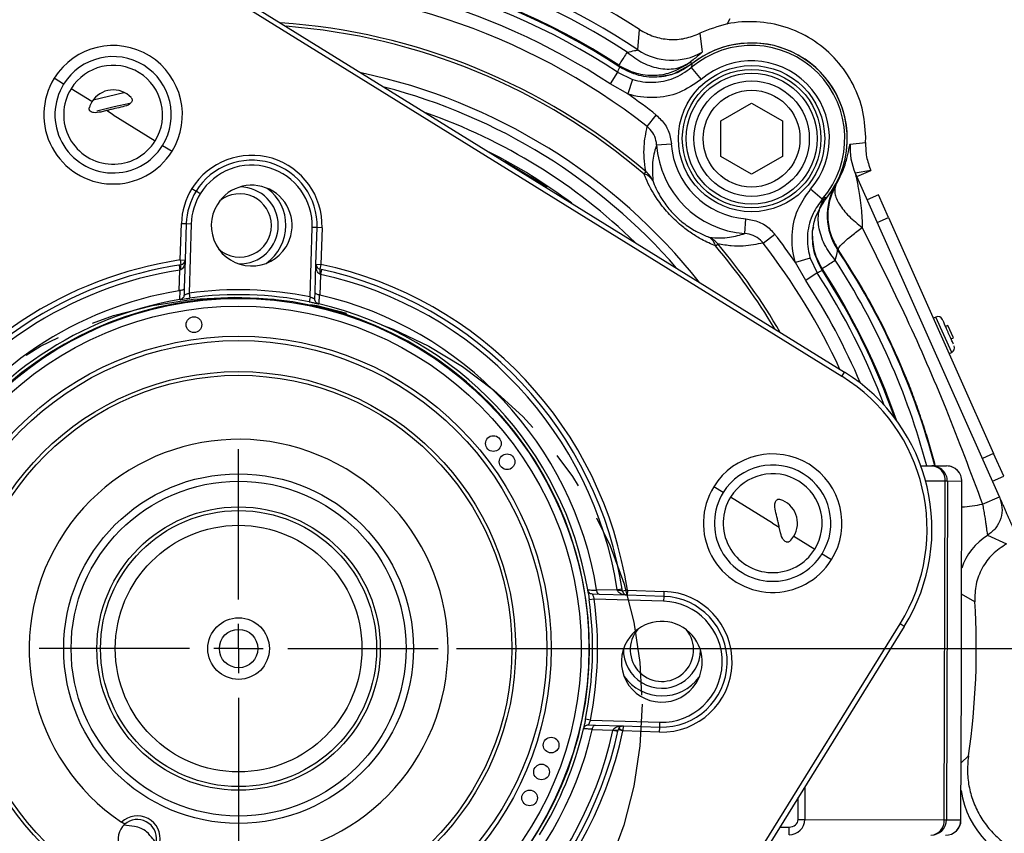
# Model space of a CAD drawing. Header units: inches. Extents: x 0.3 to 16.6, y 0.2 to 10.8.
# Tile 11 of 13: x 11.5 to 14.2, y 6.3 to 8.5. Entities that reach past the tile are written whole.
import ezdxf

# ---------------------------------------------------------------- set-up
doc = ezdxf.new("R2010")
doc.units = ezdxf.units.IN
doc.header["$MEASUREMENT"] = 0
doc.linetypes.add('CENTERX2', pattern=[0.8, 0.5, -0.1, 0.1, -0.1])
doc.layers.add('SLD-0', color=7, linetype='Continuous', lineweight=25)
doc.styles.add('SLDTEXTSTYLE0', font='TXT', dxfattribs={"width": 0.75})
doc.dimstyles.new('SLDDIMSTYLE0', dxfattribs={"dimtxt": 0.145833, "dimasz": 0.13, "dimexe": 0, "dimexo": 0.0625, "dimgap": 0.036458, "dimtad": 0, "dimtih": 1, "dimtoh": 1, "dimdec": 1, "dimlfac": 1.5, "dimrnd": 1e-09, "dimzin": 12, "dimdsep": 46, "dimtxsty": 'SLDTEXTSTYLE0', "dimsah": 1, "dimcen": 0.09, "dimadec": 0, "dimazin": 3, "dimtfac": 1, "dimtdec": 1, "dimtofl": 0, "dimtmove": 0, "dimatfit": 3, "dimfxl": 0, "dimfrac": 2, "dimtolj": 1, "dimtzin": 12, "dimarcsym": 0})

# ---------------------------------------------------------------- blocks, each defined once
blk = doc.blocks.new('_D')
at = {"layer": 'SLD-0'}
for p, q in [((12.7388, 8.7583), (16.1493, 8.7583)), ((16.0243, 8.7583), (16.0243, 7.8962)), ((15.8627, 7.6349), (15.8184, 7.6349)), ((15.8184, 7.6349), (15.8184, 7.4032)), ((16.186, 7.6349), (16.2303, 7.6349)), ((16.2303, 7.6349), (16.2303, 7.4032)), ((15.8184, 7.4032), (15.8627, 7.4032)), ((16.2303, 7.4032), (16.186, 7.4032)), ((16.0243, 3.8671), (16.0243, 7.3736)), ((15.0961, 3.8671), (16.1493, 3.8671))]:
    blk.add_line(p, q, dxfattribs=at)
for points in [[(16.0243, 8.7583), (16.0043, 8.6283), (16.0443, 8.6283)], [(16.0243, 3.8671), (16.0443, 3.9971), (16.0043, 3.9971)]]:
    blk.add_solid(points, dxfattribs=at)
at = {"layer": 'SLD-0', "char_height": 0.14583, "attachment_point": 1, "style": 'SLDTEXTSTYLE0'}
for s, insert in [('7.3', (15.8897, 7.8524)), ('186', (15.8627, 7.5912))]:
    blk.add_mtext(s, dxfattribs=dict(at, insert=insert))
blk = doc.blocks.new('_D_4')
at = {"layer": 'SLD-0'}
for p, q in [((12.7162, 6.7617), (15.6732, 6.7617)), ((15.5482, 6.7617), (15.5482, 5.339)), ((15.3866, 5.0777), (15.3422, 5.0777)), ((15.3422, 5.0777), (15.3422, 4.846)), ((15.7098, 5.0777), (15.7542, 5.0777)), ((15.7542, 5.0777), (15.7542, 4.846)), ((15.3422, 4.846), (15.3866, 4.846)), ((15.7542, 4.846), (15.7098, 4.846)), ((15.5482, 3.8671), (15.5482, 4.8165)), ((15.0961, 3.8671), (15.6732, 3.8671))]:
    blk.add_line(p, q, dxfattribs=at)
for points in [[(15.5482, 6.7617), (15.5282, 6.6317), (15.5682, 6.6317)], [(15.5482, 3.8671), (15.5682, 3.9971), (15.5282, 3.9971)]]:
    blk.add_solid(points, dxfattribs=at)
at = {"layer": 'SLD-0', "char_height": 0.14583, "attachment_point": 1, "style": 'SLDTEXTSTYLE0'}
for s, insert in [('4.3', (15.4136, 5.2953)), ('110', (15.3866, 5.034))]:
    blk.add_mtext(s, dxfattribs=dict(at, insert=insert))
blk = doc.blocks.new('SW_CENTERMARKSYMBOL_1')
at = {"layer": 'SLD-0', "color": 0}
for p, q in [((0, 0.1333), (0, 0.54)), ((0, 0), (0, 0.0667)), ((-0.1333, 0), (-0.54, 0)), ((0, 0), (-0.0667, 0)), ((0, 0), (0, -0.0667)), ((0, 0), (0.0667, 0)), ((0.1333, 0), (0.54, 0)), ((0, -0.1333), (0, -0.54))]:
    blk.add_line(p, q, dxfattribs=at)

msp = doc.modelspace()

# ---------------------------------------------------------------- linework, layer by layer
at = {"color": 7, "linetype": 'Continuous', "lineweight": 25}
for p, q in [((12.066, 8.5634), (13.7662, 7.5102)), ((13.7592, 7.4989), (12.059, 8.5521)), ((13.4484, 8.4527), (13.4566, 8.4679)), ((13.2066, 8.3828), (13.2112, 8.4378)), ((13.3745, 8.4277), (13.381, 8.3764)), ((13.3537, 8.3446), (13.3065, 8.3186)), ((13.3494, 8.3501), (13.3521, 8.3445)), ((13.1522, 8.3222), (13.1317, 8.2911)), ((13.1522, 8.3222), (13.1924, 8.303)), ((13.3516, 8.3348), (13.3785, 8.303)), ((11.6527, 8.2901), (11.6272, 8.3059)), ((13.1796, 8.2634), (13.1317, 8.2911)), ((13.1924, 8.303), (13.1796, 8.2634)), ((11.7294, 8.2426), (11.6728, 8.2776)), ((13.4314, 8.1906), (13.5147, 8.2387)), ((13.5147, 8.2387), (13.598, 8.1906)), ((11.7684, 8.2184), (11.7534, 8.2146)), ((11.7866, 8.2071), (11.7684, 8.2184)), ((11.7866, 8.2071), (11.9003, 8.1366)), ((13.2323, 8.1752), (13.2566, 8.2064)), ((13.4314, 8.0944), (13.4314, 8.1906)), ((13.598, 8.1906), (13.598, 8.0944)), ((13.2576, 8.1259), (13.2975, 8.1285)), ((13.7815, 8.1279), (13.8233, 8.1319)), ((13.8233, 8.1319), (13.8236, 8.1464)), ((11.9204, 8.1242), (11.946, 8.1084)), ((13.5147, 8.0463), (13.4314, 8.0944)), ((13.598, 8.0944), (13.5147, 8.0463)), ((13.2236, 8.0466), (13.2289, 8.0527)), ((13.8375, 8.0565), (13.7955, 8.0488)), ((13.7955, 8.0488), (13.7996, 8.0396)), ((13.7996, 8.0396), (13.8375, 8.0565)), ((14.1854, 7.1729), (13.7996, 8.0396)), ((11.9999, 8.0072), (12.0112, 8.0002)), ((12.0225, 7.9932), (12.0112, 8.0002)), ((13.7061, 7.9783), (13.6745, 8.0054)), ((13.8581, 7.9901), (13.8276, 7.9766)), ((13.8852, 7.9292), (13.8581, 7.9901)), ((13.4967, 7.8855), (13.4995, 7.9253)), ((13.8548, 7.9157), (13.8852, 7.9292)), ((13.8852, 7.9292), (14.1699, 7.2897)), ((11.9683, 7.8139), (11.9714, 7.9129)), ((11.9714, 7.9129), (11.9847, 7.9124)), ((11.9847, 7.9124), (11.9817, 7.8135)), ((11.9847, 7.9124), (11.9981, 7.912)), ((11.9981, 7.912), (11.9922, 7.724)), ((12.3196, 7.7138), (12.3254, 7.9019)), ((12.3387, 7.9015), (12.3254, 7.9019)), ((12.3357, 7.8025), (12.3387, 7.9015)), ((12.3521, 7.901), (12.3387, 7.9015)), ((12.3521, 7.901), (12.349, 7.8021)), ((13.6797, 7.8929), (13.6828, 7.904)), ((13.5459, 7.8599), (13.5772, 7.8841)), ((13.6797, 7.8757), (13.6792, 7.877)), ((13.6796, 7.8788), (13.6796, 7.8822)), ((13.6797, 7.8757), (13.6796, 7.8788)), ((13.4172, 7.852), (13.4234, 7.8572)), ((13.749, 7.8422), (13.7473, 7.8421)), ((11.9683, 7.8139), (11.9817, 7.8135)), ((11.9683, 7.8139), (11.9703, 7.8007)), ((11.9817, 7.8135), (11.9793, 7.7382)), ((13.6734, 7.8193), (13.6338, 7.8067)), ((13.6734, 7.8193), (13.6924, 7.779)), ((11.9655, 7.8), (11.9675, 7.7868)), ((11.9658, 7.7308), (11.9675, 7.7868)), ((12.3333, 7.7272), (12.3357, 7.8025)), ((12.3357, 7.8025), (12.349, 7.8021)), ((12.349, 7.8021), (12.3462, 7.789)), ((12.351, 7.788), (12.3481, 7.775)), ((13.6612, 7.7586), (13.6338, 7.8067)), ((12.3481, 7.775), (12.3464, 7.719)), ((13.6924, 7.779), (13.6612, 7.7586)), ((11.9793, 7.7382), (11.9787, 7.7194)), ((11.9922, 7.724), (11.9941, 7.7108)), ((12.3196, 7.7138), (12.3169, 7.7008)), ((12.3327, 7.7085), (12.3333, 7.7272)), ((14.0137, 7.6595), (14.0067, 7.6564)), ((14.0459, 7.6364), (14.0398, 7.6337)), ((14.0608, 7.6029), (14.0459, 7.6364)), ((14.0547, 7.6002), (14.0608, 7.6029)), ((14.0631, 7.5814), (14.0631, 7.5814)), ((14.0494, 7.5605), (14.0564, 7.5636)), ((13.7592, 7.4989), (13.7662, 7.5102)), ((14.1699, 7.2897), (14.1395, 7.2762)), ((14.197, 7.2288), (14.1699, 7.2897)), ((13.9726, 7.2566), (13.9739, 7.2565)), ((13.9726, 7.2565), (14.0031, 7.2565)), ((14.0031, 7.2565), (14.0425, 7.2563)), ((14.1666, 7.2153), (14.197, 7.2288)), ((13.4378, 7.1843), (13.4123, 7.2001)), ((14.0363, 6.298), (14.0388, 7.2147)), ((14.0446, 7.2147), (14.0388, 7.2147)), ((14.0446, 7.2147), (14.042, 6.298)), ((14.084, 7.2146), (14.0446, 7.2147)), ((14.083, 6.8383), (14.084, 7.2146)), ((14.083, 6.8383), (14.084, 7.2146)), ((13.5717, 7.1013), (13.4579, 7.1718)), ((14.1397, 7.1526), (14.1854, 7.1729)), ((13.5717, 7.1013), (13.5898, 7.0901)), ((13.5931, 7.0749), (13.5898, 7.0901)), ((13.6289, 7.0659), (13.6855, 7.0308)), ((14.1534, 7.0684), (14.2045, 7.0451)), ((13.7055, 7.0184), (13.7311, 7.0026)), ((13.1027, 6.9085), (13.084, 6.9091)), ((13.0953, 6.9221), (13.1513, 6.9204)), ((13.178, 6.9062), (13.1027, 6.9085)), ((13.1645, 6.9224), (13.1513, 6.9204)), ((13.1784, 6.9195), (13.1652, 6.9176)), ((13.1784, 6.9195), (13.178, 6.9062)), ((13.277, 6.9031), (13.178, 6.9062)), ((13.1784, 6.9195), (13.2774, 6.9165)), ((13.277, 6.9031), (13.2766, 6.8898)), ((13.2774, 6.9165), (13.277, 6.9031)), ((13.0885, 6.8957), (13.0753, 6.8938)), ((13.2766, 6.8898), (13.0885, 6.8957)), ((12.8634, 5.1287), (13.9166, 6.8289)), ((13.928, 6.8219), (13.9166, 6.8289)), ((14.083, 6.8383), (14.083, 6.8383)), ((13.928, 6.8219), (12.8748, 5.1216)), ((14.0815, 6.2979), (14.0825, 6.6742)), ((14.0815, 6.2979), (14.0825, 6.6742)), ((14.0825, 6.6742), (14.0825, 6.6742)), ((13.0784, 6.5683), (13.0653, 6.571)), ((13.0784, 6.5683), (13.2664, 6.5625)), ((13.266, 6.5491), (13.2664, 6.5625)), ((13.0596, 6.5448), (13.0612, 6.5488)), ((13.073, 6.5551), (13.0918, 6.5546)), ((13.1395, 6.5397), (13.0835, 6.5415)), ((13.0918, 6.5546), (13.167, 6.5522)), ((13.1525, 6.5369), (13.1395, 6.5397)), ((13.1666, 6.5389), (13.1536, 6.5417)), ((13.1553, 6.5459), (13.1666, 6.5389)), ((13.167, 6.5522), (13.1666, 6.5389)), ((13.2656, 6.5358), (13.1666, 6.5389)), ((13.167, 6.5522), (13.266, 6.5491)), ((13.2656, 6.5358), (13.266, 6.5491)), ((14.0821, 6.4526), (14.1017, 6.4715)), ((14.1017, 6.4715), (14.1014, 6.4698)), ((11.818, 6.2862), (11.8094, 6.2919)), ((13.6406, 6.2991), (13.6586, 6.2991)), ((13.6586, 6.2991), (14.0363, 6.298)), ((14.0363, 6.298), (14.042, 6.298)), ((14.042, 6.298), (14.0815, 6.2979)), ((13.6163, 6.2575), (13.6164, 6.2784))]:
    msp.add_line(p, q, dxfattribs=at)
at = {"color": 8, "linetype": 'Continuous', "lineweight": 25}
for p, q in [((14.0564, 7.5636), (14.0137, 7.6595)), ((14.0388, 7.2147), (13.9858, 7.2148)), ((14.084, 7.2146), (14.084, 7.2146)), ((14.1188, 6.8887), (14.0832, 6.9095)), ((13.6588, 6.3874), (13.6586, 6.2991)), ((13.6406, 6.2991), (13.6408, 6.3583)), ((14.0815, 6.2979), (14.0815, 6.2979)), ((13.5913, 6.2784), (13.6164, 6.2784))]:
    msp.add_line(p, q, dxfattribs=at)
at = {"color": 8, "linetype": 'Continuous', "lineweight": 25, "flags": 128}
for points in [[(11.8175, 8.2669), (11.8155, 8.2665), (11.7322, 8.2468)], [(11.7421, 8.2176), (11.7892, 8.2292), (11.8319, 8.2384)], [(12.8463, 8.0814), (12.9398, 8.0259), (12.9614, 8.0117)]]:
    msp.add_lwpolyline(points, dxfattribs=at)
at = {"color": 7, "linetype": 'Continuous', "lineweight": 25}
for centre, radius in [((13.5147, 8.1425), 0.1979), ((13.5147, 8.1425), 0.1875), ((13.5147, 8.1425), 0.1771), ((13.5147, 8.1425), 0.1563), ((13.5147, 8.1425), 0.131), ((12.1262, 6.7617), 0.948), ((12.1262, 6.7617), 0.9272), ((12.0054, 7.6388), 0.0212), ((12.1262, 6.7617), 0.8459), ((12.1262, 6.7617), 0.8343), ((12.1262, 6.7617), 0.75), ((12.1262, 6.7617), 0.74), ((12.8158, 7.317), 0.0212), ((12.8529, 7.2675), 0.0212), ((12.1262, 6.7617), 0.4733), ((12.1262, 6.7617), 0.4533), ((12.1262, 6.7617), 0.3836), ((12.1262, 6.7617), 0.3737), ((12.1262, 6.7617), 0.3338), ((12.1262, 6.7617), 0.0833), ((12.1262, 6.7617), 0.0521), ((12.9722, 6.5004), 0.0212), ((12.9462, 6.4277), 0.0212), ((12.914, 6.3575), 0.0212)]:
    msp.add_circle(centre, radius, dxfattribs=at)
for centre, radius, start, end in [((12.1262, 6.7617), 1.9967, 57.0827, 122.9173), ((12.1262, 6.7617), 1.9482, 56.3186, 123.6814), ((12.1262, 6.7617), 1.9271, 56.9214, 123.0786), ((11.8027, 8.1384), 0.5, 58.2233, 148.2233), ((12.1262, 6.7617), 1.8826, 56.7532, 97.0775), ((11.8027, 8.1384), 0.4867, 58.2233, 148.2233), ((13.5148, 8.1426), 0.2589, 359.8408, 128.5755), ((13.5148, 8.1426), 0.2589, 321.1061, 128.5755), ((11.7866, 8.2071), 0.1875, 328.2233, 148.2233), ((13.299, 8.5216), 0.1667, 236.3445, 299.4476), ((13.5148, 8.1426), 0.2522, 319.3387, 130.3429), ((11.7866, 8.2071), 0.1575, 328.2233, 148.2233), ((13.5148, 8.1426), 0.2105, 319.3387, 130.3429), ((11.7866, 8.2071), 0.1339, 328.2233, 148.2233), ((11.7866, 8.2071), 0.1875, 148.2233, 328.2233), ((11.7866, 8.2071), 0.1575, 148.2233, 328.2233), ((11.7866, 8.2071), 0.1339, 148.2233, 328.2233), ((11.7866, 8.2071), 0.0673, 43.6322, 148.2233), ((12.1262, 6.7617), 1.8344, 51.958, 54.9523), ((11.7866, 8.2071), 0.0673, 148.2233, 162.8145), ((13.5148, 8.1426), 0.2178, 183.6986, 265.983), ((13.5148, 8.1426), 0.2589, 321.1061, 359.8408), ((13.5148, 8.1426), 0.2577, 183.6986, 265.983), ((13.9478, 8.1166), 0.1667, 176.0971, 203.9901), ((12.1617, 7.907), 0.1904, 358.2233, 148.2233), ((12.1617, 7.907), 0.1771, 358.2233, 148.2233), ((12.1617, 7.907), 0.1638, 358.2233, 148.2233), ((13.1887, 8.0028), 0.0641, 23.8361, 51.1649), ((13.215, 8.0105), 0.0371, 29.4177, 76.5966), ((12.1617, 7.907), 0.1904, 148.2233, 178.2233), ((12.1617, 7.907), 0.1771, 148.2233, 178.2233), ((12.1617, 7.907), 0.1094, 328.2233, 148.2233), ((12.1294, 7.9075), 0.1042, 359.8408, 89.5957), ((12.1294, 7.9075), 0.125, 359.8408, 53.4263), ((13.8861, 7.9345), 0.1667, 150.5524, 213.6555), ((12.1617, 7.907), 0.1638, 148.2233, 178.2233), ((12.1294, 7.9075), 0.0857, 359.8408, 129.2469), ((12.1617, 7.907), 0.1094, 148.2233, 328.2233), ((12.1294, 7.9075), 0.0857, 228.8172, 359.8408), ((12.1294, 7.9075), 0.1042, 268.4685, 359.8408), ((12.1294, 7.9075), 0.125, 304.6378, 359.8408), ((13.381, 7.8436), 0.0371, 13.085, 60.264), ((13.3732, 7.8173), 0.0641, 38.5167, 65.8455), ((12.1262, 6.7617), 1.8344, 34.7293, 37.7236), ((12.1262, 6.7617), 1.064, 98.5327, 148.2233), ((11.9683, 7.8139), 0.0133, 278.5327, 358.2233), ((12.1262, 6.7617), 1.0507, 98.5327, 148.2233), ((12.1262, 6.7617), 1.0373, 98.8007, 148.2233), ((11.9891, 7.7936), 0.0201, 159.2049, 197.2418), ((12.349, 7.8021), 0.0133, 178.2233, 257.914), ((12.327, 7.7831), 0.0201, 339.2049, 17.2418), ((12.1262, 6.7617), 1.0507, 8.5327, 77.914), ((12.1262, 6.7617), 1.064, 8.5327, 77.914), ((12.1262, 6.7617), 1.8826, 19.3691, 32.9285), ((12.1262, 6.7617), 1.0373, 8.8007, 77.6459), ((12.1262, 6.7617), 0.9823, 99.4007, 148.2233), ((12.1262, 6.7617), 0.9716, 78.5204, 97.9262), ((12.1262, 6.7617), 0.9583, 99.5468, 148.2233), ((12.1262, 6.7617), 0.9497, 328.2233, 148.2233), ((12.1262, 6.7617), 0.9583, 78.5204, 97.9262), ((12.1262, 6.7617), 0.9823, 9.4007, 77.046), ((12.1262, 6.7617), 0.9582, 9.5468, 76.8999), ((14.0191, 7.6473), 0.0133, 24, 114), ((14.051, 7.5758), 0.0133, 294, 24), ((13.5029, 7.0852), 0.4867, 328.2233, 58.2233), ((13.5029, 7.0852), 0.5, 328.2233, 58.2233), ((12.1262, 6.7617), 0.5667, 247.929, 236.0039), ((13.5717, 7.1013), 0.1875, 328.2233, 148.2233), ((12.1262, 6.7617), 0.9497, 148.2233, 328.2233), ((13.5717, 7.1013), 0.1575, 328.2233, 148.2233), ((13.9998, 7.2175), 0.0391, 355.915, 85.285), ((14.0029, 7.2148), 0.0416, 359.8164, 89.8164), ((14.0424, 7.2147), 0.0417, 359.8408, 89.8408), ((14.0424, 7.2147), 0.0416, 359.8164, 89.8164), ((13.5717, 7.1013), 0.1339, 328.2233, 148.2233), ((13.5717, 7.1013), 0.1875, 148.2233, 328.2233), ((13.5717, 7.1013), 0.1575, 148.2233, 328.2233), ((13.5717, 7.1013), 0.1339, 148.2233, 328.2233), ((13.5717, 7.1013), 0.0673, 328.2233, 72.8145), ((13.5717, 7.1013), 0.0673, 313.6322, 328.2233), ((13.1581, 6.8987), 0.0201, 69.2049, 107.2418), ((13.1784, 6.9195), 0.0133, 188.5327, 268.2233), ((13.2715, 6.7261), 0.1904, 268.2233, 88.2233), ((13.2715, 6.7261), 0.1771, 268.2233, 88.2233), ((12.1262, 6.7617), 0.9582, 348.5204, 7.9262), ((12.1262, 6.7617), 0.9716, 348.5204, 7.9262), ((13.2715, 6.7261), 0.1638, 268.2233, 88.2233), ((12.1262, 6.7617), 1.9967, 351.6439, 3.6483), ((13.2715, 6.7261), 0.1094, 328.2233, 148.2233), ((13.272, 6.7585), 0.0857, 138.8172, 39.2469), ((13.2715, 6.7261), 0.1094, 148.2233, 328.2233), ((13.272, 6.7585), 0.1042, 178.4685, 359.8408), ((13.272, 6.7585), 0.125, 214.6378, 269.8408), ((13.272, 6.7585), 0.125, 269.8408, 323.4263), ((12.1262, 6.7617), 1.064, 188.5327, 257.914), ((12.1262, 6.7617), 1.0507, 188.5327, 257.914), ((12.1262, 6.7617), 1.0373, 188.8007, 257.6459), ((12.1262, 6.7617), 0.9823, 189.4007, 257.046), ((12.1262, 6.7617), 0.9583, 189.5468, 256.8999), ((12.1262, 6.7617), 1.0507, 278.5327, 347.914), ((12.1262, 6.7617), 1.064, 278.5327, 347.914), ((12.1262, 6.7617), 1.0373, 278.8007, 347.6459), ((12.1262, 6.7617), 0.9823, 279.4007, 347.046), ((12.1262, 6.7617), 0.9582, 328.2233, 346.8999), ((13.1476, 6.5609), 0.0201, 249.2049, 287.2418), ((13.1666, 6.5389), 0.0133, 148.2233, 167.914), ((13.1666, 6.5389), 0.0133, 88.2233, 148.2233), ((11.852, 6.2468), 0.0621, 350.4985, 133.4344), ((11.852, 6.2468), 0.0521, 353.071, 130.8619), ((13.9973, 6.2955), 0.0391, 274.3967, 3.7666), ((14.0004, 6.2981), 0.0416, 269.8653, 359.8652), ((14.0398, 6.298), 0.0417, 269.8408, 359.8408), ((14.0398, 6.298), 0.0416, 269.8653, 359.8652), ((11.852, 6.2468), 0.0521, 130.8619, 353.071)]:
    msp.add_arc(centre, radius, start, end, dxfattribs=at)
at = {"color": 8, "linetype": 'Continuous', "lineweight": 25}
for centre, radius, start, end in [((12.1262, 6.7617), 1.8849, 56.9214, 97.2966), ((12.1262, 6.7617), 1.8676, 56.6774, 95.7864), ((12.1262, 6.7617), 1.8303, 56.6774, 93.3377), ((12.1262, 6.7617), 1.7948, 51.958, 91.5317), ((12.1262, 6.7617), 1.6979, 49.4989, 86.1612), ((12.1262, 6.7617), 1.6898, 49.4989, 85.6378), ((12.1262, 6.7617), 1.5938, 38.4682, 77.9785), ((12.1262, 6.7617), 1.5706, 40.9798, 75.4668), ((12.1262, 6.7617), 1.5365, 45.7049, 70.7417), ((12.1262, 6.7617), 1.5058, 53.2105, 63.2362), ((12.1262, 6.7617), 1.6898, 30.8089, 40.1828), ((12.1262, 6.7617), 1.6979, 30.2855, 40.1828), ((12.1262, 6.7617), 1.7948, 24.9149, 37.7236), ((12.1262, 6.7617), 1.9482, 14.7123, 33.6814), ((12.1262, 6.7617), 1.9271, 14.8789, 33.0786), ((12.1262, 6.7617), 1.8849, 19.15, 33.0786), ((12.1262, 6.7617), 1.8303, 23.109, 33.0042), ((12.1262, 6.7617), 1.8676, 20.6603, 33.0042), ((13.9881, 8.0935), 0.9531, 275.7634, 279.1499), ((14.2416, 6.9269), 0.1667, 121.954, 161.62), ((14.3292, 6.4139), 0.2502, 188.4098, 260.573)]:
    msp.add_arc(centre, radius, start, end, dxfattribs=at)
at = {"color": 7, "linetype": 'Continuous', "lineweight": 25}
for major_axis, ratio in [((0.0421, -0.0001), 0.989063), ((0.0242, -0.0001), 0.861934)]:
    msp.add_ellipse((13.6165, 6.2992), major_axis=major_axis, ratio=ratio, start_param=4.712389, end_param=6.283185, dxfattribs=at)
for points in [[(13.8236, 8.1464), (13.8217, 8.1728), (13.8178, 8.2255), (13.7872, 8.2995), (13.7404, 8.3638), (13.6787, 8.4142), (13.6064, 8.4477), (13.5281, 8.4618), (13.4481, 8.457), (13.399, 8.4375), (13.3745, 8.4277)], [(13.178, 8.3764), (13.1715, 8.3665), (13.1585, 8.3465), (13.1561, 8.3429), (13.1549, 8.341)], [(13.7056, 7.7904), (13.7074, 7.7916), (13.7111, 7.794), (13.731, 7.807), (13.7409, 7.8134)], [(14.1854, 7.1729), (14.1885, 7.1634), (14.1947, 7.1444), (14.1905, 7.1142), (14.1771, 7.0868), (14.1613, 7.0745), (14.1534, 7.0684)]]:
    msp.add_open_spline(points, degree=3, dxfattribs=at)
for points, knots in [([(13.2112, 8.4378), (13.2238, 8.4309), (13.2489, 8.4172), (13.2915, 8.4097), (13.3347, 8.4119), (13.3612, 8.4225), (13.3745, 8.4277)], [0, 0, 0, 0, 0.2497749, 0.5001063, 0.7504511, 1, 1, 1, 1]), ([(13.178, 8.3764), (13.1853, 8.3781), (13.1962, 8.3807), (13.2054, 8.382), (13.2062, 8.3825), (13.2066, 8.3828)], [0, 0, 0, 0, 0.497936, 0.748079, 1, 1, 1, 1]), ([(13.178, 8.3764), (13.192, 8.366), (13.2207, 8.3445), (13.2688, 8.3299), (13.3146, 8.3302), (13.338, 8.3436), (13.3494, 8.3501)], [0, 0, 0, 0, 0.243136, 0.5, 0.756864, 1, 1, 1, 1]), ([(13.381, 8.3764), (13.3797, 8.375), (13.377, 8.3722), (13.3586, 8.3575), (13.3494, 8.3501)], [0, 0, 0, 0, 0.500346, 1, 1, 1, 1]), ([(13.1549, 8.341), (13.1699, 8.3331), (13.2006, 8.3167), (13.2498, 8.3121), (13.3021, 8.3202), (13.3317, 8.3389), (13.3494, 8.3501)], [0, 0, 0, 0, 0.243881, 0.500124, 0.699654, 1, 1, 1, 1]), ([(13.3521, 8.3445), (13.3376, 8.3345), (13.3109, 8.3161), (13.2788, 8.3117), (13.2642, 8.3097)], [0, 0, 0, 0, 0.543164, 1, 1, 1, 1]), ([(13.3534, 8.345), (13.3376, 8.3345), (13.316, 8.3201), (13.291, 8.3139), (13.2843, 8.3122)], [0, 0, 0, 0, 0.729749, 1, 1, 1, 1]), ([(13.3534, 8.345), (13.353, 8.343), (13.3523, 8.3396), (13.3518, 8.3362), (13.3516, 8.3348)], [0, 0, 0, 0, 0.576727, 1, 1, 1, 1]), ([(13.1522, 8.3222), (13.1531, 8.3243), (13.1551, 8.329), (13.1572, 8.3336), (13.1583, 8.3361)], [0, 0, 0, 0, 0.450353, 1, 1, 1, 1]), ([(13.2745, 8.3108), (13.2714, 8.3104), (13.2499, 8.3075), (13.2082, 8.31), (13.175, 8.3274), (13.1583, 8.3361)], [0, 0, 0, 0, 0.07803, 0.53902, 1, 1, 1, 1]), ([(13.1924, 8.303), (13.1926, 8.3029), (13.2105, 8.2972), (13.2484, 8.292), (13.305, 8.3024), (13.336, 8.324), (13.3516, 8.3348)], [0, 0, 0, 0, 0.003267, 0.334916, 0.667383, 1, 1, 1, 1]), ([(13.3785, 8.303), (13.3591, 8.2896), (13.3204, 8.2627), (13.2495, 8.2497), (13.2022, 8.2562), (13.1798, 8.2634), (13.1796, 8.2634)], [0, 0, 0, 0, 0.332453, 0.664935, 0.996731, 1, 1, 1, 1]), ([(13.2843, 8.3122), (13.2842, 8.3122), (13.2808, 8.3116), (13.2776, 8.3112), (13.2745, 8.3108)], [0, 0, 0, 0, 0.020091, 1, 1, 1, 1]), ([(11.8353, 8.2536), (11.8359, 8.2528), (11.8371, 8.2513), (11.8381, 8.2487), (11.8382, 8.246), (11.8373, 8.2426), (11.8348, 8.2391), (11.8274, 8.2327), (11.8194, 8.2304), (11.8129, 8.2286)], [0, 0, 0, 0, 0.064717, 0.125011, 0.185632, 0.251502, 0.376747, 0.502182, 1, 1, 1, 1]), ([(11.7534, 8.2146), (11.7468, 8.2134), (11.7386, 8.2118), (11.7291, 8.2142), (11.7254, 8.2163), (11.723, 8.2189), (11.7219, 8.2214), (11.7216, 8.2242), (11.722, 8.2261), (11.7223, 8.227)], [0, 0, 0, 0, 0.4956781, 0.6220108, 0.7478039, 0.8138963, 0.8746833, 0.935121, 1, 1, 1, 1]), ([(11.8129, 8.2286), (11.8059, 8.2271), (11.7972, 8.2252), (11.7855, 8.2225), (11.7776, 8.2206), (11.7721, 8.2193), (11.7684, 8.2184)], [0, 0, 0, 0, 0.5014317, 0.6268461, 0.7510682, 1, 1, 1, 1]), ([(13.2566, 8.2064), (13.2653, 8.198), (13.2827, 8.1814), (13.2946, 8.1527), (13.2968, 8.1347), (13.2975, 8.1285)], [0, 0, 0, 0, 0.397023, 0.793893, 1, 1, 1, 1]), ([(13.2289, 8.0527), (13.2288, 8.0533), (13.2261, 8.0666), (13.2233, 8.0904), (13.2233, 8.1317), (13.2287, 8.1579), (13.2323, 8.1752)], [0, 0, 0, 0, 0.010656, 0.261885, 0.513518, 1, 1, 1, 1]), ([(13.2576, 8.1259), (13.2572, 8.1298), (13.2559, 8.1412), (13.2485, 8.1594), (13.2377, 8.17), (13.2323, 8.1752)], [0, 0, 0, 0, 0.207401, 0.604963, 1, 1, 1, 1]), ([(13.8233, 8.1319), (13.8234, 8.119), (13.8238, 8.093), (13.8329, 8.0687), (13.8375, 8.0565)], [0, 0, 0, 0, 0.498332, 1, 1, 1, 1]), ([(13.2576, 8.1259), (13.2535, 8.1128), (13.2448, 8.0854), (13.2465, 8.0481), (13.2474, 8.0287)], [0, 0, 0, 0, 0.478666, 1, 1, 1, 1]), ([(13.7424, 8.0162), (13.7498, 8.0304), (13.7644, 8.0588), (13.7742, 8.0935), (13.7795, 8.1214), (13.7808, 8.1258), (13.7815, 8.1279)], [0, 0, 0, 0, 0.250221, 0.499617, 0.749828, 1, 1, 1, 1]), ([(13.7955, 8.0488), (13.7955, 8.0487), (13.7954, 8.0484), (13.7959, 8.0462), (13.7965, 8.0429), (13.7982, 8.0349), (13.8009, 8.0219), (13.8045, 8.0031), (13.8081, 7.9808), (13.8114, 7.9549), (13.8137, 7.9279), (13.8139, 7.9103), (13.8139, 7.9017)], [0, 0, 0, 0, 0.026041, 0.054674, 0.087614, 0.126006, 0.251224, 0.358574, 0.501003, 0.680493, 0.843924, 1, 1, 1, 1]), ([(13.4172, 7.852), (13.4049, 7.8573), (13.3836, 7.8665), (13.352, 7.8858), (13.3206, 7.9092), (13.2876, 7.9409), (13.2534, 7.9849), (13.2342, 8.0206), (13.2254, 8.0423), (13.2236, 8.0466)], [0, 0, 0, 0, 0.162162, 0.279449, 0.396439, 0.554663, 0.712236, 0.942879, 1, 1, 1, 1]), ([(13.2474, 8.0287), (13.2487, 8.0253), (13.255, 8.0085), (13.2691, 7.9806), (13.295, 7.9464), (13.3141, 7.9277), (13.3349, 7.9102), (13.3517, 7.8987), (13.3766, 7.885), (13.3897, 7.8797), (13.3994, 7.8758)], [0, 0, 0, 0, 0.0604263, 0.2958272, 0.4481007, 0.5756539, 0.5987821, 0.7719113, 0.8304807, 1, 1, 1, 1]), ([(13.6338, 7.8067), (13.6325, 7.8113), (13.6246, 7.8381), (13.6214, 7.8903), (13.6381, 7.9554), (13.6632, 7.9899), (13.6745, 8.0054)], [0, 0, 0, 0, 0.067291, 0.398, 0.728909, 1, 1, 1, 1]), ([(13.7424, 8.0162), (13.7361, 8.0024), (13.7232, 7.9746), (13.7193, 7.9281), (13.7267, 7.8821), (13.7416, 7.8554), (13.749, 7.8422)], [0, 0, 0, 0, 0.247693, 0.4998393, 0.7540829, 1, 1, 1, 1]), ([(13.7424, 8.0162), (13.7407, 8.0092), (13.7371, 7.9949), (13.7504, 7.9652), (13.776, 7.9327), (13.8015, 7.9119), (13.8139, 7.9017)], [0, 0, 0, 0, 0.243758, 0.5, 0.756242, 1, 1, 1, 1]), ([(13.7061, 7.9783), (13.697, 7.9659), (13.6769, 7.9383), (13.6635, 7.8861), (13.666, 7.8444), (13.6723, 7.8229), (13.6734, 7.8193)], [0, 0, 0, 0, 0.271237, 0.602164, 0.932744, 1, 1, 1, 1]), ([(13.6792, 7.877), (13.6794, 7.8817), (13.6801, 7.9), (13.6879, 7.937), (13.7059, 7.9642), (13.7163, 7.98)], [0, 0, 0, 0, 0.125551, 0.495144, 1, 1, 1, 1]), ([(13.7409, 7.8134), (13.7305, 7.8274), (13.7091, 7.8562), (13.6944, 7.9042), (13.6947, 7.95), (13.7081, 7.9735), (13.7147, 7.9849)], [0, 0, 0, 0, 0.243136, 0.5, 0.756864, 1, 1, 1, 1]), ([(13.7061, 7.9783), (13.7075, 7.9785), (13.7109, 7.979), (13.7143, 7.9796), (13.7163, 7.98)], [0, 0, 0, 0, 0.423273, 1, 1, 1, 1]), ([(13.4995, 7.9253), (13.5116, 7.9233), (13.5357, 7.9192), (13.5617, 7.902), (13.5734, 7.8884), (13.5772, 7.8841)], [0, 0, 0, 0, 0.403564, 0.807281, 1, 1, 1, 1]), ([(13.6788, 7.8891), (13.6794, 7.8712), (13.6807, 7.8361), (13.6974, 7.8054), (13.7056, 7.7904)], [0, 0, 0, 0, 0.512358, 1, 1, 1, 1]), ([(13.749, 7.8422), (13.7494, 7.8441), (13.7503, 7.848), (13.7637, 7.8615), (13.7847, 7.8795), (13.8043, 7.8944), (13.8139, 7.9017)], [0, 0, 0, 0, 0.245667, 0.5, 0.754333, 1, 1, 1, 1]), ([(13.8139, 7.9017), (13.8546, 7.8203), (13.935, 7.6593), (14.0438, 7.4092), (14.1073, 7.2392), (14.1397, 7.1526)], [0, 0, 0, 0, 0.333905, 0.660587, 1, 1, 1, 1]), ([(13.3994, 7.8758), (13.3998, 7.8757), (13.4211, 7.8727), (13.4556, 7.8738), (13.4833, 7.8817), (13.4967, 7.8855)], [0, 0, 0, 0, 0.009852, 0.5214842, 1, 1, 1, 1]), ([(13.5459, 7.8599), (13.5435, 7.8626), (13.5361, 7.8711), (13.5196, 7.8818), (13.5044, 7.8843), (13.4967, 7.8855)], [0, 0, 0, 0, 0.191451, 0.594457, 1, 1, 1, 1]), ([(13.6796, 7.8788), (13.6795, 7.8784), (13.6794, 7.8779), (13.6793, 7.8773), (13.6792, 7.877), (13.6792, 7.877)], [0, 0, 0, 0, 0.615731, 0.960281, 1, 1, 1, 1]), ([(13.7064, 7.785), (13.6977, 7.8017), (13.6858, 7.8246), (13.6803, 7.8562), (13.6799, 7.8694), (13.6797, 7.8757)], [0, 0, 0, 0, 0.584451, 0.802874, 1, 1, 1, 1]), ([(13.5459, 7.8599), (13.5285, 7.8564), (13.502, 7.8512), (13.4607, 7.8511), (13.4358, 7.8552), (13.4234, 7.8572)], [0, 0, 0, 0, 0.486338, 0.743005, 1, 1, 1, 1]), ([(13.7473, 7.8421), (13.7471, 7.8417), (13.7465, 7.8409), (13.7452, 7.8317), (13.7427, 7.8207), (13.7409, 7.8134)], [0, 0, 0, 0, 0.249706, 0.501477, 1, 1, 1, 1]), ([(11.9817, 7.8135), (11.981, 7.8077), (11.9802, 7.7995), (11.9754, 7.7915), (11.9723, 7.7886), (11.9707, 7.7879), (11.9699, 7.7876)], [0, 0, 0, 0, 0.594659, 0.832285, 0.923062, 1, 1, 1, 1]), ([(11.9699, 7.7876), (11.9695, 7.7874), (11.9687, 7.7872), (11.9678, 7.7869), (11.9675, 7.7868)], [0, 0, 0, 0, 0.559996, 1, 1, 1, 1]), ([(12.3458, 7.7759), (12.3451, 7.7763), (12.3435, 7.7771), (12.3406, 7.7802), (12.3363, 7.7885), (12.3359, 7.7967), (12.3357, 7.8025)], [0, 0, 0, 0, 0.076929, 0.167715, 0.40534, 1, 1, 1, 1]), ([(13.7064, 7.785), (13.7038, 7.7839), (13.6992, 7.7818), (13.6945, 7.7798), (13.6924, 7.779)], [0, 0, 0, 0, 0.549647, 1, 1, 1, 1]), ([(12.3481, 7.775), (12.3477, 7.7752), (12.3469, 7.7755), (12.3461, 7.7758), (12.3458, 7.7759)], [0, 0, 0, 0, 0.5600045, 1, 1, 1, 1]), ([(11.968, 7.731), (11.9676, 7.731), (11.9668, 7.7309), (11.9661, 7.7308), (11.9658, 7.7308)], [0, 0, 0, 0, 0.559984, 1, 1, 1, 1]), ([(11.9673, 7.7066), (11.9674, 7.7112), (11.9676, 7.7193), (11.9679, 7.7275), (11.968, 7.731)], [0, 0, 0, 0, 0.56, 1, 1, 1, 1]), ([(11.9793, 7.7382), (11.9791, 7.7372), (11.9787, 7.7356), (11.9762, 7.7333), (11.9728, 7.7317), (11.9695, 7.7312), (11.968, 7.731)], [0, 0, 0, 0, 0.2933952, 0.500647, 0.7649629, 1, 1, 1, 1]), ([(11.9676, 7.7067), (11.9676, 7.7067), (11.9674, 7.7067), (11.9673, 7.7067), (11.9673, 7.7066)], [0, 0, 0, 0, 0.56, 1, 1, 1, 1]), ([(11.9787, 7.7194), (11.9785, 7.7177), (11.9781, 7.7147), (11.9755, 7.7108), (11.9721, 7.7079), (11.9691, 7.7071), (11.9676, 7.7067)], [0, 0, 0, 0, 0.290569, 0.499597, 0.75988, 1, 1, 1, 1]), ([(11.9676, 7.7067), (11.968, 7.7068), (11.9689, 7.7069), (11.9749, 7.7079), (11.9837, 7.7093), (11.9906, 7.7103), (11.9941, 7.7108)], [0, 0, 0, 0, 0.2507243, 0.5001146, 0.7499599, 1, 1, 1, 1]), ([(11.9787, 7.7194), (11.9788, 7.7195), (11.9789, 7.7195), (11.9797, 7.7198), (11.981, 7.7202), (11.983, 7.7209), (11.9856, 7.7219), (11.9888, 7.7229), (11.991, 7.7236), (11.9922, 7.724)], [0, 0, 0, 0, 0.115963, 0.237624, 0.365581, 0.500347, 0.678667, 0.821542, 1, 1, 1, 1]), ([(12.3196, 7.7138), (12.3208, 7.7134), (12.3229, 7.7125), (12.3261, 7.7113), (12.3286, 7.7102), (12.3306, 7.7094), (12.3318, 7.7089), (12.3326, 7.7085), (12.3327, 7.7085), (12.3327, 7.7085)], [0, 0, 0, 0, 0.178567, 0.321556, 0.500117, 0.634727, 0.762555, 0.884114, 1, 1, 1, 1]), ([(12.343, 7.6951), (12.3416, 7.6955), (12.3387, 7.6965), (12.3355, 7.6996), (12.3331, 7.7037), (12.3329, 7.7067), (12.3327, 7.7085)], [0, 0, 0, 0, 0.240095, 0.500392, 0.709391, 1, 1, 1, 1]), ([(12.3442, 7.7194), (12.3427, 7.7197), (12.3395, 7.7203), (12.3361, 7.7222), (12.3338, 7.7246), (12.3335, 7.7262), (12.3333, 7.7272)], [0, 0, 0, 0, 0.23507, 0.499387, 0.70666, 1, 1, 1, 1]), ([(12.3442, 7.7194), (12.3441, 7.7148), (12.3438, 7.7067), (12.3435, 7.6986), (12.3434, 7.695)], [0, 0, 0, 0, 0.56, 1, 1, 1, 1]), ([(12.3464, 7.719), (12.346, 7.7191), (12.3453, 7.7192), (12.3445, 7.7193), (12.3442, 7.7194)], [0, 0, 0, 0, 0.560017, 1, 1, 1, 1]), ([(12.3169, 7.7008), (12.3208, 7.7), (12.3284, 7.6984), (12.337, 7.6965), (12.3421, 7.6953), (12.3427, 7.6951), (12.343, 7.6951)], [0, 0, 0, 0, 0.280032, 0.55927, 0.779597, 1, 1, 1, 1]), ([(12.3434, 7.695), (12.3433, 7.695), (12.3432, 7.695), (12.3431, 7.6951), (12.343, 7.6951)], [0, 0, 0, 0, 0.5600003, 1, 1, 1, 1]), ([(14.061, 7.5861), (14.0598, 7.5888), (14.0579, 7.593), (14.0543, 7.601), (14.0513, 7.6079), (14.048, 7.6151), (14.0439, 7.6245), (14.039, 7.6355), (14.0351, 7.6442), (14.0328, 7.6493), (14.0317, 7.6517), (14.0312, 7.6529), (14.0313, 7.6526), (14.0313, 7.6526)], [0, 0, 0, 0, 0.1440338, 0.2223321, 0.3007684, 0.3790667, 0.4575031, 0.6015369, 0.7455707, 0.823869, 0.9023053, 0.9806036, 1, 1, 1, 1]), ([(14.2316, 7.0692), (14.2305, 7.0718), (14.2282, 7.0769), (14.2247, 7.0847), (14.2212, 7.0926), (14.2177, 7.1005), (14.2141, 7.1086), (14.2105, 7.1166), (14.2069, 7.1248), (14.2032, 7.1332), (14.1993, 7.1418), (14.1959, 7.1495), (14.1929, 7.1561), (14.1905, 7.1615), (14.1886, 7.1659), (14.1869, 7.1696), (14.1861, 7.1714), (14.1857, 7.1723), (14.1855, 7.1727), (14.1854, 7.1729)], [0, 0, 0, 0, 0.128893, 0.24758, 0.35606, 0.460836, 0.561397, 0.651069, 0.729854, 0.81243, 0.879757, 0.931849, 0.960787, 0.981614, 0.994427, 0.997962, 0.999112, 0.999576, 1, 1, 1, 1]), ([(13.5791, 7.1345), (13.5779, 7.141), (13.5764, 7.1492), (13.5788, 7.1587), (13.5808, 7.1625), (13.5834, 7.1649), (13.5859, 7.166), (13.5887, 7.1663), (13.5906, 7.1658), (13.5915, 7.1656)], [0, 0, 0, 0, 0.495678, 0.622011, 0.747804, 0.813896, 0.874683, 0.935121, 1, 1, 1, 1]), ([(14.1397, 7.1526), (14.1407, 7.1475), (14.1427, 7.1371), (14.1454, 7.1214), (14.1476, 7.1069), (14.1495, 7.0938), (14.1509, 7.0832), (14.152, 7.075), (14.1529, 7.0696), (14.1532, 7.0688), (14.1534, 7.0684)], [0, 0, 0, 0, 0.1225175, 0.2501616, 0.3831823, 0.5001301, 0.6309229, 0.7502087, 0.875321, 1, 1, 1, 1]), ([(13.5898, 7.0901), (13.589, 7.0938), (13.5877, 7.0994), (13.5858, 7.1074), (13.5831, 7.1189), (13.5809, 7.1276), (13.5791, 7.1345)], [0, 0, 0, 0, 0.251096, 0.375964, 0.500949, 1, 1, 1, 1]), ([(13.6181, 7.0526), (13.6173, 7.052), (13.6159, 7.0508), (13.6132, 7.0498), (13.6105, 7.0497), (13.6071, 7.0506), (13.6036, 7.053), (13.5972, 7.0605), (13.5949, 7.0685), (13.5931, 7.0749)], [0, 0, 0, 0, 0.064717, 0.125011, 0.185632, 0.251502, 0.376747, 0.502182, 1, 1, 1, 1]), ([(14.2045, 7.0451), (14.1914, 7.0364), (14.1652, 7.019), (14.1373, 6.9804), (14.1197, 6.936), (14.1191, 6.9045), (14.1188, 6.8887)], [0, 0, 0, 0, 0.2495239, 0.4993542, 0.7493402, 1, 1, 1, 1]), ([(13.0712, 6.9203), (13.0712, 6.9203), (13.0712, 6.9204), (13.0712, 6.9205), (13.0712, 6.9206)], [0, 0, 0, 0, 0.56, 1, 1, 1, 1]), ([(13.0712, 6.9206), (13.0757, 6.9205), (13.0839, 6.9202), (13.092, 6.92), (13.0956, 6.9199)], [0, 0, 0, 0, 0.56, 1, 1, 1, 1]), ([(13.084, 6.9091), (13.0822, 6.9094), (13.0792, 6.9098), (13.0753, 6.9124), (13.0724, 6.9158), (13.0716, 6.9188), (13.0712, 6.9203)], [0, 0, 0, 0, 0.290569, 0.499597, 0.75988, 1, 1, 1, 1]), ([(13.0712, 6.9203), (13.0713, 6.9198), (13.0714, 6.919), (13.0724, 6.9129), (13.0738, 6.9042), (13.0748, 6.8973), (13.0753, 6.8938)], [0, 0, 0, 0, 0.2507243, 0.5001146, 0.7499599, 1, 1, 1, 1]), ([(13.084, 6.9091), (13.084, 6.9091), (13.084, 6.909), (13.0843, 6.9082), (13.0848, 6.9069), (13.0855, 6.9049), (13.0864, 6.9023), (13.0874, 6.8991), (13.0881, 6.8969), (13.0885, 6.8957)], [0, 0, 0, 0, 0.115963, 0.237624, 0.365581, 0.500347, 0.678667, 0.821542, 1, 1, 1, 1]), ([(13.0956, 6.9199), (13.0955, 6.9203), (13.0955, 6.9211), (13.0954, 6.9218), (13.0953, 6.9221)], [0, 0, 0, 0, 0.559984, 1, 1, 1, 1]), ([(13.1027, 6.9085), (13.1018, 6.9088), (13.1001, 6.9091), (13.0979, 6.9116), (13.0962, 6.9151), (13.0958, 6.9184), (13.0956, 6.9199)], [0, 0, 0, 0, 0.293395, 0.500647, 0.764963, 1, 1, 1, 1]), ([(13.1521, 6.918), (13.152, 6.9184), (13.1517, 6.9192), (13.1514, 6.92), (13.1513, 6.9204)], [0, 0, 0, 0, 0.559996, 1, 1, 1, 1]), ([(13.178, 6.9062), (13.1722, 6.9068), (13.1641, 6.9077), (13.156, 6.9125), (13.1532, 6.9156), (13.1525, 6.9172), (13.1521, 6.918)], [0, 0, 0, 0, 0.594659, 0.832285, 0.923062, 1, 1, 1, 1]), ([(14.0825, 6.6742), (14.0826, 6.702), (14.0827, 6.7567), (14.0829, 6.8114), (14.083, 6.8383)], [0, 0, 0, 0, 0.507779, 1, 1, 1, 1]), ([(13.0653, 6.571), (13.0645, 6.5671), (13.0629, 6.5594), (13.061, 6.5509), (13.0598, 6.5457), (13.0597, 6.5451), (13.0596, 6.5448)], [0, 0, 0, 0, 0.280032, 0.55927, 0.779597, 1, 1, 1, 1]), ([(13.0784, 6.5683), (13.0779, 6.5671), (13.0771, 6.5649), (13.0758, 6.5618), (13.0747, 6.5593), (13.0739, 6.5573), (13.0734, 6.556), (13.0731, 6.5553), (13.073, 6.5552), (13.073, 6.5551)], [0, 0, 0, 0, 0.178567, 0.321556, 0.500117, 0.634727, 0.762555, 0.884114, 1, 1, 1, 1]), ([(13.0595, 6.5445), (13.0595, 6.5445), (13.0596, 6.5447), (13.0596, 6.5448), (13.0596, 6.5448)], [0, 0, 0, 0, 0.5600003, 1, 1, 1, 1]), ([(13.0839, 6.5437), (13.0794, 6.5438), (13.0712, 6.5441), (13.0631, 6.5444), (13.0595, 6.5445)], [0, 0, 0, 0, 0.56, 1, 1, 1, 1]), ([(13.0612, 6.5488), (13.0619, 6.5497), (13.0633, 6.5517), (13.0661, 6.5536), (13.0693, 6.5549), (13.0716, 6.5551), (13.073, 6.5551)], [0, 0, 0, 0, 0.237965, 0.50032, 0.70897, 1, 1, 1, 1]), ([(13.0835, 6.5415), (13.0836, 6.5419), (13.0838, 6.5426), (13.0839, 6.5433), (13.0839, 6.5437)], [0, 0, 0, 0, 0.560017, 1, 1, 1, 1]), ([(13.0839, 6.5437), (13.0842, 6.5452), (13.0848, 6.5484), (13.0867, 6.5518), (13.0891, 6.5541), (13.0908, 6.5544), (13.0918, 6.5546)], [0, 0, 0, 0, 0.23507, 0.499387, 0.70666, 1, 1, 1, 1]), ([(13.1395, 6.5397), (13.1397, 6.5402), (13.14, 6.541), (13.1403, 6.5417), (13.1405, 6.5421)], [0, 0, 0, 0, 0.560004, 1, 1, 1, 1]), ([(13.1405, 6.5421), (13.1408, 6.5428), (13.1417, 6.5444), (13.1447, 6.5473), (13.153, 6.5516), (13.1612, 6.552), (13.167, 6.5522)], [0, 0, 0, 0, 0.076929, 0.167715, 0.40534, 1, 1, 1, 1]), ([(14.1014, 6.4698), (14.1001, 6.4553), (14.0976, 6.4269), (14.1031, 6.3842), (14.1151, 6.3433), (14.1342, 6.3048), (14.1595, 6.2703), (14.1912, 6.2399), (14.2266, 6.2156), (14.253, 6.2049), (14.2653, 6.1999)], [0, 0, 0, 0, 0.127638, 0.250004, 0.375464, 0.500003, 0.62578, 0.75001, 0.88392, 1, 1, 1, 1]), ([(11.9031, 6.2366), (11.9002, 6.2397), (11.8917, 6.2486), (11.8805, 6.2644), (11.8624, 6.2759), (11.8403, 6.2815), (11.8249, 6.2827), (11.8151, 6.2835)], [0, 0, 0, 0, 0.131007, 0.37394, 0.540233, 0.706374, 1, 1, 1, 1])]:
    msp.add_open_spline(points, degree=3, knots=knots, dxfattribs=at)
at = {"color": 8, "linetype": 'Continuous', "lineweight": 25}
msp.add_open_spline([(14.012, 7.2564), (14.0075, 7.2732), (13.9984, 7.3071), (13.9827, 7.3585), (13.9656, 7.4098), (13.9473, 7.4598), (13.9228, 7.5213), (13.8903, 7.5948), (13.8474, 7.6798), (13.8006, 7.7626), (13.7662, 7.8157), (13.749, 7.8422)], degree=3, knots=[0, 0, 0, 0, 0.081028, 0.163444, 0.250342, 0.332758, 0.41072, 0.557748, 0.705272, 0.852535, 1, 1, 1, 1], dxfattribs=at)
at = {"layer": 'SLD-0', "color": 7, "linetype": 'CENTERX2'}
msp.add_circle((12.1158, 6.611), 1.1024, dxfattribs=at)

# ---------------------------------------------------------------- block references
at = {"layer": 'SLD-0'}
msp.add_blockref('SW_CENTERMARKSYMBOL_1', (12.1262, 6.7617), dxfattribs=at)

# ---------------------------------------------------------------- dimensions: what is measured, and where the dimension line sits
for base, p1, picture, middle in [((16.0243, 3.8671), (12.6888, 8.7583), '_D', (16.0243, 7.6349)), ((15.5482, 3.8671), (12.6662, 6.7617), '_D_4', (15.5482, 5.0777))]:
    dim = msp.add_linear_dim(base=base, p1=p1, p2=(15.0461, 3.8671), angle=90, dimstyle='SLDDIMSTYLE0', dxfattribs=at)
    dim.commit()
    dim.dimension.update_dxf_attribs({"geometry": picture, "text_midpoint": middle, "dimtype": 160})

doc.saveas('drawing.dxf')
